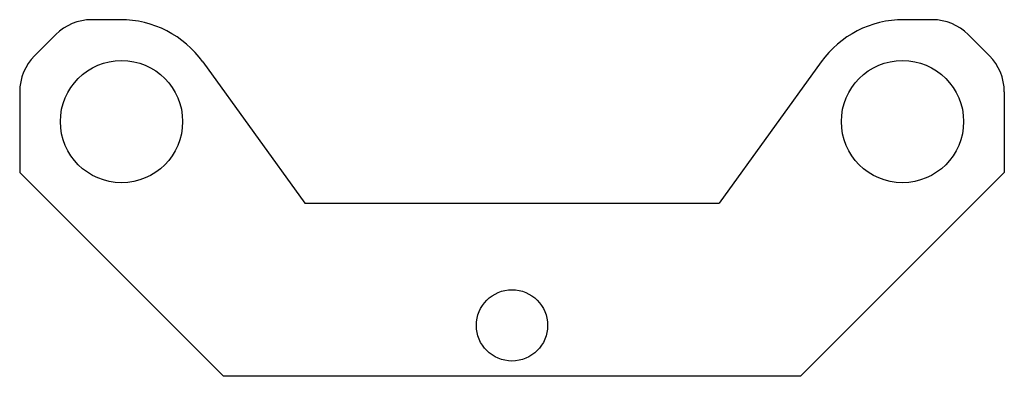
# Model space of a CAD drawing. Header units: millimetres. Extents: x 29.9 to 126.6, y 22.5 to 57.5.
import ezdxf

# ---------------------------------------------------------------- set-up
doc = ezdxf.new("R2010")
doc.units = ezdxf.units.MM

msp = doc.modelspace()

# ---------------------------------------------------------------- linework, layer by layer
at = {"color": 7, "linetype": 'Continuous', "lineweight": 25}
for p, q in [((39.821, 57.534), (37.005, 57.534)), ((119.555, 57.534), (116.739, 57.534)), ((33.47, 56.07), (31.399, 53.999)), ((125.161, 53.999), (123.09, 56.07)), ((47.928, 53.389), (57.934, 39.534)), ((108.632, 53.389), (98.626, 39.534)), ((29.934, 50.463), (29.934, 42.534)), ((126.626, 50.463), (126.626, 42.534)), ((29.934, 42.534), (49.934, 22.534)), ((106.626, 22.534), (126.626, 42.534)), ((57.934, 39.534), (98.626, 39.534)), ((106.626, 22.534), (49.934, 22.534))]:
    msp.add_line(p, q, dxfattribs=at)
for centre, radius in [((39.934, 47.534), 6), ((116.626, 47.534), 6), ((78.28, 27.534), 3.5)]:
    msp.add_circle(centre, radius, dxfattribs=at)
for centre, radius, start, end in [((37.005, 52.534), 5, 90, 135), ((39.821, 47.534), 10, 35.83765, 90), ((116.739, 47.534), 10, 90, 144.16235), ((119.555, 52.534), 5, 45, 90), ((34.934, 50.463), 5, 135, 180), ((121.626, 50.463), 5, 0, 45)]:
    msp.add_arc(centre, radius, start, end, dxfattribs=at)

doc.saveas('drawing.dxf')
